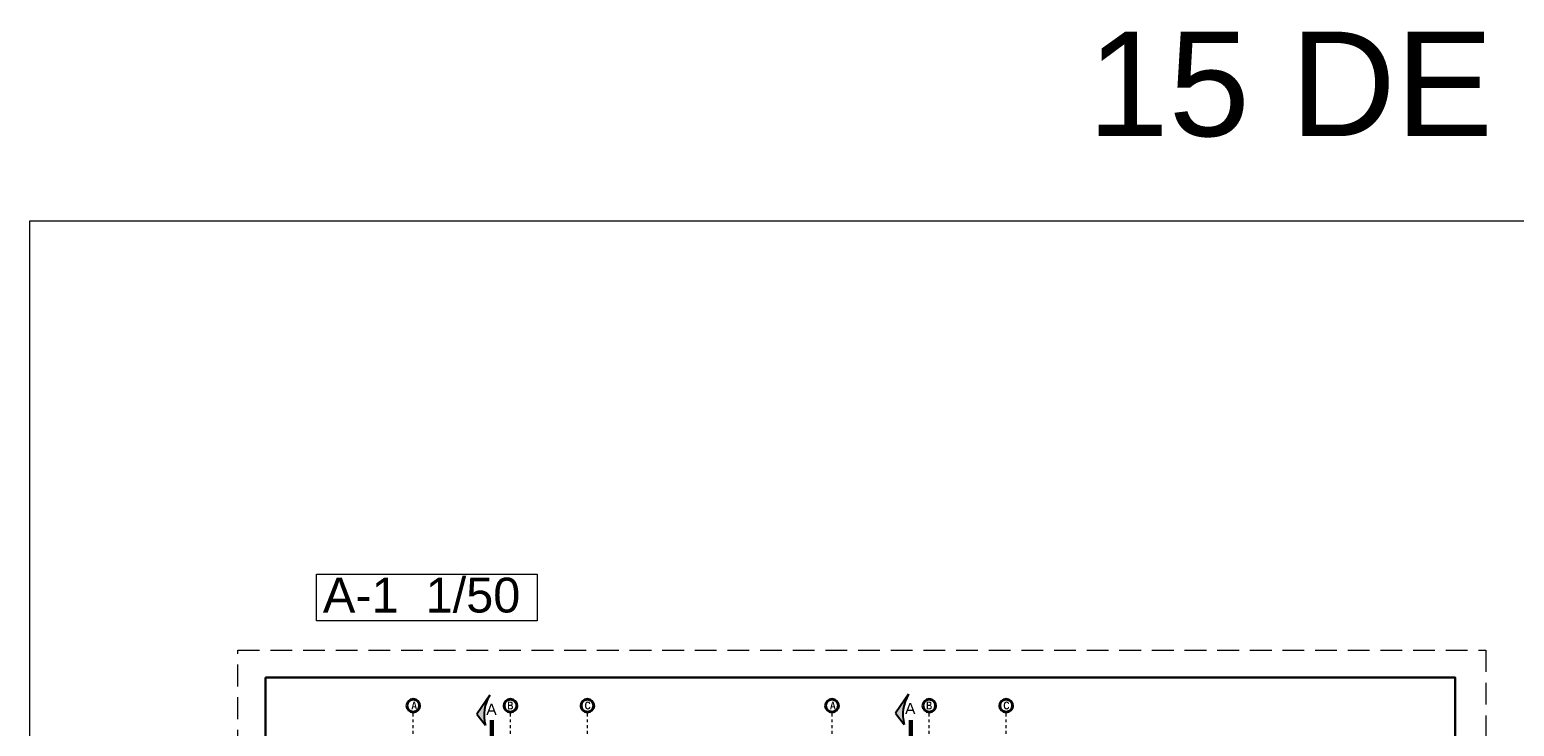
# Model space of a CAD drawing. Header units: metres. Extents: x -13 to 533, y -25 to 219.
# Tile 41 of 99: x -13 to 38, y 21 to 45. Entities that reach past the tile are written whole.
import ezdxf
from ezdxf.enums import TextEntityAlignment as Align

# ---------------------------------------------------------------- set-up
doc = ezdxf.new("R2010")
doc.units = ezdxf.units.M
for name, pattern in [('ACAD_ISO10W100', [18, 12, -3, 0, -3]), ('DASHDOT', [1, 0.5, -0.25, 0, -0.25]), ('HIDDEN', [0.375, 0.25, -0.125])]:
    doc.linetypes.add(name, pattern=pattern)
for name, color, linetype, lineweight in [('CORTES', 252, 'Continuous', 25), ('EJES', 251, 'Continuous', 20), ('Pluma 0.2', 252, 'Continuous', 20), ('PLUMA 0.8', 1, 'Continuous', 60)]:
    doc.layers.add(name, color=color, linetype=linetype, lineweight=lineweight)
doc.layers.add('VIGAS', color=2, linetype='Continuous')
doc.styles.add('ARIALREG', font='arial.ttf')
doc.styles.add('joe1', font='impact.ttf')

# ---------------------------------------------------------------- blocks, each defined once
blk = doc.blocks.new('A$C7ABB6997')
at = {"layer": 'EJES', "color": 250, "linetype": 'DASHDOT', "ltscale": 0.01}
blk.add_line((0.22, 0.6), (0.22, 2.75), dxfattribs=at)
at = {"layer": 'EJES', "color": 250, "lineweight": 40}
blk.add_circle((0.22, 2.97), 0.22, dxfattribs=at)
blk = doc.blocks.new('A$C28C3425A')
at = {"layer": 'CORTES'}
h = blk.add_hatch(color=256, dxfattribs=at)
h.dxf.hatch_style = 1
h.paths.add_polyline_path([(0.565, 0.666), (0, 0.222, -0.206782), (1.525, 0)])
for p, q in [((0.565, 0.666), (0, 0.222)), ((1.525, 0), (0.565, 0.666))]:
    blk.add_line(p, q, dxfattribs=at)
blk.add_arc((0.506, -1.654), 1.943, 58.34748, 105.07982, dxfattribs=at)

msp = doc.modelspace()

# ---------------------------------------------------------------- linework, layer by layer
at = {"layer": 'CORTES', "linetype": 'ACAD_ISO10W100', "lineweight": 60, "ltscale": 0.05}
for points in [[(2.711, 18.85), (2.711, 21.54)], [(17.141, 18.85), (17.141, 21.591)]]:
    msp.add_lwpolyline(points, dxfattribs=at)
at = {"layer": 'Pluma 0.2', "color": 0, "linetype": 'HIDDEN', "lineweight": 5, "ltscale": 3}
msp.add_lwpolyline([(-6.046, -6.637), (-6.046, 23.863), (36.954, 23.863), (36.954, -6.637)], close=True, dxfattribs=at)
at = {"layer": 'Pluma 0.2', "color": 0, "lineweight": 30, "ltscale": 0.5}
msp.add_lwpolyline([(-5.096, 22.913), (35.904, 22.913), (35.904, -5.587), (-5.096, -5.587)], close=True, dxfattribs=at)
at = {"layer": 'PLUMA 0.8', "color": 7, "linetype": 'Continuous', "lineweight": 5}
msp.add_lwpolyline([(-13.218, 38.648), (142.427, 38.648), (142.427, -25.253), (-13.218, -25.253)], close=True, dxfattribs=at)
at = {"layer": 'VIGAS', "color": 1, "linetype": 'Continuous', "lineweight": 5}
msp.add_lwpolyline([(-3.34, 26.472), (4.272, 26.472), (4.272, 24.874), (-3.34, 24.874)], close=True, dxfattribs=at)

# ---------------------------------------------------------------- block references
at = {"layer": 'CORTES', "xscale": 0.68, "yscale": 0.68, "zscale": 0.68, "rotation": 90.00000000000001}
for p in [(2.638, 21.276), (17.068, 21.302)]:
    msp.add_blockref('A$C28C3425A', p, dxfattribs=at)
at = {"layer": 'EJES', "ltscale": 0.5, "xscale": -1}
for p in [(0.22, 18.976), (3.569, 18.976), (6.22, 18.976), (14.65, 18.976), (17.999, 18.976), (20.65, 18.976)]:
    msp.add_blockref('A$C7ABB6997', p, dxfattribs=at)

# ---------------------------------------------------------------- texts
at = {"attachment_point": 1}
for s, insert, char_height, width in [('{\\fArial|b0|i0|c0|p34;15 DE ENERO-2023}', (23.232, 45.159), 3.6, 186.55972), ('{\\fArial|b0|i0|c0|p34;A-1  1/50}', (-3.114, 26.355), 1.2, 62.18657)]:
    msp.add_mtext(s, dxfattribs=dict(at, insert=insert, char_height=char_height, width=width))
at = {"layer": 'CORTES', "style": 'ARIALREG'}
for p in [(2.874, 21.63), (17.304, 21.656)]:
    msp.add_text('A', height=0.384, rotation=0, dxfattribs=at).set_placement(p, align=Align.RIGHT)
at = {"layer": 'EJES', "style": 'joe1'}
for s, p in [('A', (-0.072, 21.819)), ('B', (3.243, 21.819)), ('C', (5.904, 21.819)), ('A', (14.353, 21.819)), ('B', (17.673, 21.819)), ('C', (20.334, 21.819))]:
    msp.add_text(s, height=0.269, rotation=0.0007, dxfattribs=at).set_placement(p)

doc.saveas('drawing.dxf')
